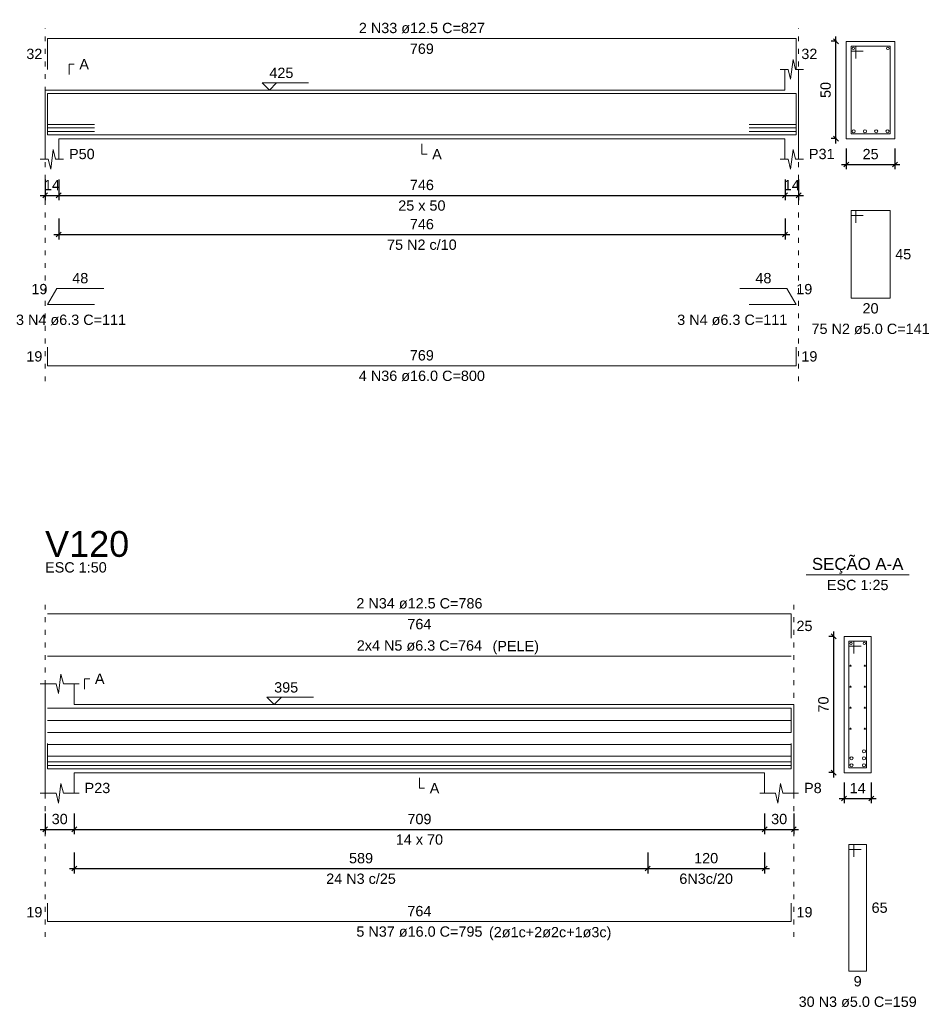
# Model space of a CAD drawing. Header units: millimetres. Extents: x 10906 to 25863, y 1966 to 4861.
# Tile 106 of 163: x 11561 to 11580, y 2944 to 2964. Entities that reach past the tile are written whole.
import ezdxf

# ---------------------------------------------------------------- set-up
doc = ezdxf.new("R2010")
doc.units = ezdxf.units.MM
doc.linetypes.add('DOT2', pattern=[3.175, 0, -3.175])
for name, color, linetype, lineweight in [('Descrição da armadura', 7, 'Continuous', 5), ('DT-Arm complementar', 5, 'Continuous', 5), ('DT-Barras na forma', 40, 'Continuous', 5), ('DT-Barras no corte', 5, 'Continuous', 5), ('DT-Barras rebatidas', 40, 'Continuous', 5), ('DT-Cotas', 4, 'Continuous', 5), ('DT-Forma', 5, 'Continuous', 5), ('DT-Pontilhado', 7, 'DOT2', 5), ('DT-Textos', 7, 'Continuous', 5), ('DT-Título', 7, 'Continuous', 20), ('Textos armaduras', 7, 'Continuous', 5)]:
    doc.layers.add(name, color=color, linetype=linetype, lineweight=lineweight)
doc.styles.add('Arial', font='arial.ttf')
doc.styles.get("Standard").update_dxf_attribs({"font": 'arial.ttf'})
doc.dimstyles.new('UM_25.000000', dxfattribs={"dimtxt": 0.18, "dimasz": 0.1, "dimexe": 0.1, "dimexo": 0.2, "dimgap": 0, "dimtad": 1, "dimtih": 1, "dimtoh": 1, "dimdec": 1, "dimlfac": 25, "dimzin": 0, "dimdsep": 46, "dimtxsty": 'Standard', "dimcen": 0.09, "dimdle": 0.1, "dimclrd": 256, "dimclre": 256, "dimclrt": 7, "dimadec": 1, "dimazin": 2, "dimtfac": 1, "dimtdec": 1, "dimtofl": 0, "dimtmove": 0, "dimatfit": 3, "dimfxl": 1, "dimtolj": 1, "dimarcsym": 0})
doc.dimstyles.new('UM_50.000000', dxfattribs={"dimtxt": 0.18, "dimasz": 0.2, "dimexe": 0.2, "dimexo": 0.5, "dimgap": 0, "dimtad": 1, "dimtih": 1, "dimtoh": 1, "dimlfac": 50, "dimzin": 0, "dimdsep": 46, "dimtxsty": 'Standard', "dimcen": 0.09, "dimdle": 0.2, "dimclrd": 256, "dimclre": 256, "dimclrt": 7, "dimazin": 0, "dimtfac": 1, "dimtofl": 0, "dimtmove": 0, "dimatfit": 3, "dimfxl": 1, "dimtolj": 1, "dimtzin": 0, "dimarcsym": 0})

# ---------------------------------------------------------------- blocks, each defined once
blk = doc.blocks.new('_Oblique')
at = {"color": 0, "linetype": 'ByBlock', "lineweight": -2}
blk.add_line((-0.5, -0.5), (0.5, 0.5), dxfattribs=at)
blk = doc.blocks.new('*D655')
at = {"layer": 'Defpoints', "color": 0, "transparency": 16777216}
for p in [(11561.775, 2960.966), (11562.055, 2960.966), (11562.055, 2960.437)]:
    blk.add_point(p, dxfattribs=at)
at = {"layer": 'DT-Cotas', "lineweight": -2, "transparency": 16777216}
for p, q in [((11561.775, 2960.766), (11561.775, 2960.337)), ((11562.055, 2960.766), (11562.055, 2960.337)), ((11561.675, 2960.437), (11562.155, 2960.437))]:
    blk.add_line(p, q, dxfattribs=at)
at = {"layer": 'DT-Cotas', "lineweight": -2, "transparency": 16777216, "xscale": 0.1, "yscale": 0.1, "zscale": 0.1, "rotation": 180}
blk.add_blockref('_Oblique', (11561.775, 2960.437), dxfattribs=at)
at = {"layer": 'DT-Cotas', "lineweight": -2, "transparency": 16777216, "xscale": 0.1, "yscale": 0.1, "zscale": 0.1}
blk.add_blockref('_Oblique', (11562.055, 2960.437), dxfattribs=at)
at = {"layer": 'DT-Cotas', "color": 7, "transparency": 16777216, "insert": (11561.915, 2960.649), "char_height": 0.2118, "attachment_point": 5, "rotation": 0.0057, "style": 'Arial'}
blk.add_mtext('\\A1;14', dxfattribs=at)
blk = doc.blocks.new('*D656')
at = {"layer": 'Defpoints', "color": 0, "transparency": 16777216}
for p in [(11562.055, 2960.966), (11576.975, 2960.966), (11576.975, 2960.437)]:
    blk.add_point(p, dxfattribs=at)
at = {"layer": 'DT-Cotas', "lineweight": -2, "transparency": 16777216}
for p, q in [((11562.055, 2960.766), (11562.055, 2960.337)), ((11576.975, 2960.766), (11576.975, 2960.337)), ((11561.955, 2960.437), (11577.075, 2960.437))]:
    blk.add_line(p, q, dxfattribs=at)
at = {"layer": 'DT-Cotas', "lineweight": -2, "transparency": 16777216, "xscale": 0.1, "yscale": 0.1, "zscale": 0.1, "rotation": 180}
blk.add_blockref('_Oblique', (11562.055, 2960.437), dxfattribs=at)
at = {"layer": 'DT-Cotas', "lineweight": -2, "transparency": 16777216, "xscale": 0.1, "yscale": 0.1, "zscale": 0.1}
blk.add_blockref('_Oblique', (11576.975, 2960.437), dxfattribs=at)
at = {"layer": 'DT-Cotas', "color": 7, "transparency": 16777216, "insert": (11569.515, 2960.649), "char_height": 0.2118, "attachment_point": 5, "rotation": 0.0057, "style": 'Arial'}
blk.add_mtext('\\A1;746', dxfattribs=at)
blk = doc.blocks.new('*D657')
at = {"layer": 'Defpoints', "color": 0, "transparency": 16777216}
for p in [(11576.975, 2960.966), (11577.255, 2960.966), (11577.255, 2960.437)]:
    blk.add_point(p, dxfattribs=at)
at = {"layer": 'DT-Cotas', "lineweight": -2, "transparency": 16777216}
for p, q in [((11576.975, 2960.766), (11576.975, 2960.337)), ((11577.255, 2960.766), (11577.255, 2960.337)), ((11576.875, 2960.437), (11577.355, 2960.437))]:
    blk.add_line(p, q, dxfattribs=at)
at = {"layer": 'DT-Cotas', "lineweight": -2, "transparency": 16777216, "xscale": 0.1, "yscale": 0.1, "zscale": 0.1, "rotation": 180}
blk.add_blockref('_Oblique', (11576.975, 2960.437), dxfattribs=at)
at = {"layer": 'DT-Cotas', "lineweight": -2, "transparency": 16777216, "xscale": 0.1, "yscale": 0.1, "zscale": 0.1}
blk.add_blockref('_Oblique', (11577.255, 2960.437), dxfattribs=at)
at = {"layer": 'DT-Cotas', "color": 7, "transparency": 16777216, "insert": (11577.115, 2960.649), "char_height": 0.2118, "attachment_point": 5, "rotation": 0.0057, "style": 'Arial'}
blk.add_mtext('\\A1;14', dxfattribs=at)
blk = doc.blocks.new('*D658')
at = {"layer": 'Defpoints', "color": 0, "transparency": 16777216}
for p in [(11562.055, 2960.161), (11576.975, 2960.161), (11576.975, 2959.632)]:
    blk.add_point(p, dxfattribs=at)
at = {"layer": 'DT-Cotas', "lineweight": -2, "transparency": 16777216}
for p, q in [((11562.055, 2959.961), (11562.055, 2959.532)), ((11576.975, 2959.961), (11576.975, 2959.532)), ((11561.955, 2959.632), (11577.075, 2959.632))]:
    blk.add_line(p, q, dxfattribs=at)
at = {"layer": 'DT-Cotas', "lineweight": -2, "transparency": 16777216, "xscale": 0.1, "yscale": 0.1, "zscale": 0.1, "rotation": 180}
blk.add_blockref('_Oblique', (11562.055, 2959.632), dxfattribs=at)
at = {"layer": 'DT-Cotas', "lineweight": -2, "transparency": 16777216, "xscale": 0.1, "yscale": 0.1, "zscale": 0.1}
blk.add_blockref('_Oblique', (11576.975, 2959.632), dxfattribs=at)
at = {"layer": 'DT-Cotas', "color": 7, "transparency": 16777216, "insert": (11569.515, 2959.844), "char_height": 0.2118, "attachment_point": 5, "rotation": 0.0057, "style": 'Arial'}
blk.add_mtext('\\A1;746', dxfattribs=at)
blk = doc.blocks.new('*D668')
at = {"layer": 'Defpoints', "color": 0, "transparency": 16777216}
for p in [(11578.021, 2963.602), (11578.233, 2963.602), (11578.233, 2961.602)]:
    blk.add_point(p, dxfattribs=at)
at = {"layer": 'DT-Cotas', "lineweight": -2, "transparency": 16777216}
for p, q in [((11578.033, 2963.602), (11577.921, 2963.602)), ((11578.021, 2961.502), (11578.021, 2963.702)), ((11578.033, 2961.602), (11577.921, 2961.602))]:
    blk.add_line(p, q, dxfattribs=at)
at = {"layer": 'DT-Cotas', "lineweight": -2, "transparency": 16777216, "xscale": 0.1, "yscale": 0.1, "zscale": 0.1}
for p, rotation in [((11578.021, 2963.602), 90), ((11578.021, 2961.602), 270)]:
    blk.add_blockref('_Oblique', p, dxfattribs=dict(at, rotation=rotation))
at = {"layer": 'DT-Cotas', "color": 7, "transparency": 16777216, "insert": (11577.809, 2962.602), "char_height": 0.2118, "attachment_point": 5, "rotation": 90, "style": 'Arial'}
blk.add_mtext('\\A1;50', dxfattribs=at)
blk = doc.blocks.new('*D669')
at = {"layer": 'Defpoints', "color": 0, "transparency": 16777216}
for p in [(11578.233, 2961.602), (11579.233, 2961.602), (11579.233, 2961.072)]:
    blk.add_point(p, dxfattribs=at)
at = {"layer": 'DT-Cotas', "lineweight": -2, "transparency": 16777216}
for p, q in [((11578.233, 2961.402), (11578.233, 2960.972)), ((11579.233, 2961.402), (11579.233, 2960.972)), ((11578.133, 2961.072), (11579.333, 2961.072))]:
    blk.add_line(p, q, dxfattribs=at)
at = {"layer": 'DT-Cotas', "lineweight": -2, "transparency": 16777216, "xscale": 0.1, "yscale": 0.1, "zscale": 0.1, "rotation": 180}
blk.add_blockref('_Oblique', (11578.233, 2961.072), dxfattribs=at)
at = {"layer": 'DT-Cotas', "lineweight": -2, "transparency": 16777216, "xscale": 0.1, "yscale": 0.1, "zscale": 0.1}
blk.add_blockref('_Oblique', (11579.233, 2961.072), dxfattribs=at)
at = {"layer": 'DT-Cotas', "color": 7, "transparency": 16777216, "insert": (11578.733, 2961.284), "char_height": 0.2118, "attachment_point": 5, "rotation": 0.0057, "style": 'Arial'}
blk.add_mtext('\\A1;25', dxfattribs=at)
blk = doc.blocks.new('*D629')
at = {"layer": 'Defpoints', "color": 0, "transparency": 16777216}
for p in [(11561.775, 2947.94), (11562.375, 2947.94), (11562.375, 2947.411)]:
    blk.add_point(p, dxfattribs=at)
at = {"layer": 'DT-Cotas', "lineweight": -2, "transparency": 16777216}
for p, q in [((11561.775, 2947.74), (11561.775, 2947.311)), ((11562.375, 2947.74), (11562.375, 2947.311)), ((11561.675, 2947.411), (11562.475, 2947.411))]:
    blk.add_line(p, q, dxfattribs=at)
at = {"layer": 'DT-Cotas', "lineweight": -2, "transparency": 16777216, "xscale": 0.1, "yscale": 0.1, "zscale": 0.1, "rotation": 180}
blk.add_blockref('_Oblique', (11561.775, 2947.411), dxfattribs=at)
at = {"layer": 'DT-Cotas', "lineweight": -2, "transparency": 16777216, "xscale": 0.1, "yscale": 0.1, "zscale": 0.1}
blk.add_blockref('_Oblique', (11562.375, 2947.411), dxfattribs=at)
at = {"layer": 'DT-Cotas', "color": 7, "transparency": 16777216, "insert": (11562.075, 2947.622), "char_height": 0.2118, "attachment_point": 5, "rotation": 0.0057, "style": 'Arial'}
blk.add_mtext('\\A1;30', dxfattribs=at)
blk = doc.blocks.new('*D630')
at = {"layer": 'Defpoints', "color": 0, "transparency": 16777216}
for p in [(11562.375, 2947.94), (11576.555, 2947.94), (11576.555, 2947.411)]:
    blk.add_point(p, dxfattribs=at)
at = {"layer": 'DT-Cotas', "lineweight": -2, "transparency": 16777216}
for p, q in [((11562.375, 2947.74), (11562.375, 2947.311)), ((11576.555, 2947.74), (11576.555, 2947.311)), ((11562.275, 2947.411), (11576.655, 2947.411))]:
    blk.add_line(p, q, dxfattribs=at)
at = {"layer": 'DT-Cotas', "lineweight": -2, "transparency": 16777216, "xscale": 0.1, "yscale": 0.1, "zscale": 0.1, "rotation": 180}
blk.add_blockref('_Oblique', (11562.375, 2947.411), dxfattribs=at)
at = {"layer": 'DT-Cotas', "lineweight": -2, "transparency": 16777216, "xscale": 0.1, "yscale": 0.1, "zscale": 0.1}
blk.add_blockref('_Oblique', (11576.555, 2947.411), dxfattribs=at)
at = {"layer": 'DT-Cotas', "color": 7, "transparency": 16777216, "insert": (11569.465, 2947.622), "char_height": 0.2118, "attachment_point": 5, "rotation": 0.0057, "style": 'Arial'}
blk.add_mtext('\\A1;709', dxfattribs=at)
blk = doc.blocks.new('*D631')
at = {"layer": 'Defpoints', "color": 0, "transparency": 16777216}
for p in [(11576.555, 2947.94), (11577.155, 2947.94), (11577.155, 2947.411)]:
    blk.add_point(p, dxfattribs=at)
at = {"layer": 'DT-Cotas', "lineweight": -2, "transparency": 16777216}
for p, q in [((11576.555, 2947.74), (11576.555, 2947.311)), ((11577.155, 2947.74), (11577.155, 2947.311)), ((11576.455, 2947.411), (11577.255, 2947.411))]:
    blk.add_line(p, q, dxfattribs=at)
at = {"layer": 'DT-Cotas', "lineweight": -2, "transparency": 16777216, "xscale": 0.1, "yscale": 0.1, "zscale": 0.1, "rotation": 180}
blk.add_blockref('_Oblique', (11576.555, 2947.411), dxfattribs=at)
at = {"layer": 'DT-Cotas', "lineweight": -2, "transparency": 16777216, "xscale": 0.1, "yscale": 0.1, "zscale": 0.1}
blk.add_blockref('_Oblique', (11577.155, 2947.411), dxfattribs=at)
at = {"layer": 'DT-Cotas', "color": 7, "transparency": 16777216, "insert": (11576.855, 2947.622), "char_height": 0.2118, "attachment_point": 5, "rotation": 0.0057, "style": 'Arial'}
blk.add_mtext('\\A1;30', dxfattribs=at)
blk = doc.blocks.new('*D632')
at = {"layer": 'Defpoints', "color": 0, "transparency": 16777216}
for p in [(11574.155, 2947.135), (11576.555, 2947.135), (11576.555, 2946.606)]:
    blk.add_point(p, dxfattribs=at)
at = {"layer": 'DT-Cotas', "lineweight": -2, "transparency": 16777216}
for p, q in [((11574.155, 2946.935), (11574.155, 2946.506)), ((11576.555, 2946.935), (11576.555, 2946.506)), ((11574.055, 2946.606), (11576.655, 2946.606))]:
    blk.add_line(p, q, dxfattribs=at)
at = {"layer": 'DT-Cotas', "lineweight": -2, "transparency": 16777216, "xscale": 0.1, "yscale": 0.1, "zscale": 0.1, "rotation": 180}
blk.add_blockref('_Oblique', (11574.155, 2946.606), dxfattribs=at)
at = {"layer": 'DT-Cotas', "lineweight": -2, "transparency": 16777216, "xscale": 0.1, "yscale": 0.1, "zscale": 0.1}
blk.add_blockref('_Oblique', (11576.555, 2946.606), dxfattribs=at)
at = {"layer": 'DT-Cotas', "color": 7, "transparency": 16777216, "insert": (11575.355, 2946.818), "char_height": 0.2118, "attachment_point": 5, "rotation": 0.0057, "style": 'Arial'}
blk.add_mtext('\\A1;120', dxfattribs=at)
blk = doc.blocks.new('*D633')
at = {"layer": 'Defpoints', "color": 0, "transparency": 16777216}
for p in [(11562.375, 2947.135), (11574.155, 2947.135), (11574.155, 2946.606)]:
    blk.add_point(p, dxfattribs=at)
at = {"layer": 'DT-Cotas', "lineweight": -2, "transparency": 16777216}
for p, q in [((11562.375, 2946.935), (11562.375, 2946.506)), ((11574.155, 2946.935), (11574.155, 2946.506)), ((11562.275, 2946.606), (11574.255, 2946.606))]:
    blk.add_line(p, q, dxfattribs=at)
at = {"layer": 'DT-Cotas', "lineweight": -2, "transparency": 16777216, "xscale": 0.1, "yscale": 0.1, "zscale": 0.1, "rotation": 180}
blk.add_blockref('_Oblique', (11562.375, 2946.606), dxfattribs=at)
at = {"layer": 'DT-Cotas', "lineweight": -2, "transparency": 16777216, "xscale": 0.1, "yscale": 0.1, "zscale": 0.1}
blk.add_blockref('_Oblique', (11574.155, 2946.606), dxfattribs=at)
at = {"layer": 'DT-Cotas', "color": 7, "transparency": 16777216, "insert": (11568.265, 2946.818), "char_height": 0.2118, "attachment_point": 5, "rotation": 0.0057, "style": 'Arial'}
blk.add_mtext('\\A1;589', dxfattribs=at)
blk = doc.blocks.new('*D634')
at = {"layer": 'Defpoints', "color": 0, "transparency": 16777216}
for p in [(11577.976, 2951.376), (11578.188, 2951.376), (11578.188, 2948.576)]:
    blk.add_point(p, dxfattribs=at)
at = {"layer": 'DT-Cotas', "lineweight": -2, "transparency": 16777216}
for p, q in [((11577.988, 2951.376), (11577.876, 2951.376)), ((11577.976, 2948.476), (11577.976, 2951.476)), ((11577.988, 2948.576), (11577.876, 2948.576))]:
    blk.add_line(p, q, dxfattribs=at)
at = {"layer": 'DT-Cotas', "lineweight": -2, "transparency": 16777216, "xscale": 0.1, "yscale": 0.1, "zscale": 0.1}
for p, rotation in [((11577.976, 2951.376), 90), ((11577.976, 2948.576), 270)]:
    blk.add_blockref('_Oblique', p, dxfattribs=dict(at, rotation=rotation))
at = {"layer": 'DT-Cotas', "color": 7, "transparency": 16777216, "insert": (11577.764, 2949.976), "char_height": 0.2118, "attachment_point": 5, "rotation": 90, "style": 'Arial'}
blk.add_mtext('\\A1;70', dxfattribs=at)
blk = doc.blocks.new('*D635')
at = {"layer": 'Defpoints', "color": 0, "transparency": 16777216}
for p in [(11578.188, 2948.576), (11578.748, 2948.576), (11578.748, 2948.046)]:
    blk.add_point(p, dxfattribs=at)
at = {"layer": 'DT-Cotas', "lineweight": -2, "transparency": 16777216}
for p, q in [((11578.188, 2948.376), (11578.188, 2947.946)), ((11578.748, 2948.376), (11578.748, 2947.946)), ((11578.088, 2948.046), (11578.848, 2948.046))]:
    blk.add_line(p, q, dxfattribs=at)
at = {"layer": 'DT-Cotas', "lineweight": -2, "transparency": 16777216, "xscale": 0.1, "yscale": 0.1, "zscale": 0.1, "rotation": 180}
blk.add_blockref('_Oblique', (11578.188, 2948.046), dxfattribs=at)
at = {"layer": 'DT-Cotas', "lineweight": -2, "transparency": 16777216, "xscale": 0.1, "yscale": 0.1, "zscale": 0.1}
blk.add_blockref('_Oblique', (11578.748, 2948.046), dxfattribs=at)
at = {"layer": 'DT-Cotas', "color": 7, "transparency": 16777216, "insert": (11578.468, 2948.258), "char_height": 0.2118, "attachment_point": 5, "rotation": 0.0057, "style": 'Arial'}
blk.add_mtext('\\A1;14', dxfattribs=at)

msp = doc.modelspace()

# ---------------------------------------------------------------- linework, layer by layer
at = {"layer": 'DT-Arm complementar'}
for p, q in [((11561.82457, 2949.64596), (11577.10457, 2949.64596)), ((11561.82457, 2949.40136), (11577.10457, 2949.40136)), ((11561.82457, 2949.15676), (11577.10457, 2949.15676)), ((11561.82457, 2948.91216), (11577.10457, 2948.91216))]:
    msp.add_line(p, q, dxfattribs=at)
at = {"layer": 'DT-Barras na forma'}
for p, q in [((11578.43265, 2963.50163), (11578.33265, 2963.50163)), ((11578.33265, 2963.50163), (11578.33265, 2961.70163)), ((11579.13265, 2963.50163), (11578.33265, 2963.50163)), ((11578.33265, 2963.50163), (11578.33265, 2963.40163)), ((11578.33265, 2963.40163), (11578.58265, 2963.40163)), ((11578.43265, 2963.25163), (11578.43265, 2963.50163)), ((11579.13265, 2961.70163), (11579.13265, 2963.50163)), ((11561.82457, 2961.89543), (11562.78977, 2961.89543)), ((11577.20457, 2961.89543), (11576.23936, 2961.89543)), ((11561.82457, 2961.82283), (11562.78977, 2961.82283)), ((11561.82457, 2961.75023), (11562.78977, 2961.75023)), ((11577.20457, 2961.82283), (11576.23936, 2961.82283)), ((11577.20457, 2961.75023), (11576.23936, 2961.75023)), ((11578.33265, 2961.70163), (11579.13265, 2961.70163)), ((11578.38768, 2951.27556), (11578.28768, 2951.27556)), ((11578.28768, 2951.27556), (11578.28768, 2948.67556)), ((11578.64768, 2951.27556), (11578.28768, 2951.27556)), ((11578.28768, 2951.27556), (11578.28768, 2951.17556)), ((11578.28768, 2951.17556), (11578.53768, 2951.17556)), ((11578.38768, 2951.02556), (11578.38768, 2951.27556)), ((11578.64768, 2948.67556), (11578.64768, 2951.27556)), ((11578.28768, 2948.67556), (11578.64768, 2948.67556))]:
    msp.add_line(p, q, dxfattribs=at)
for points in [[(11561.82457, 2961.89206), (11561.82457, 2962.52913), (11577.20457, 2962.52913), (11577.20457, 2961.89206)], [(11561.82457, 2962.05763), (11561.82457, 2961.67763), (11577.20457, 2961.67763), (11577.20457, 2962.05763)], [(11561.82457, 2949.90306), (11577.10457, 2949.90306), (11577.10457, 2949.40359)], [(11561.82457, 2949.17556), (11561.82457, 2948.79556), (11577.10457, 2948.79556), (11577.10457, 2949.17556)], [(11561.82457, 2949.10356), (11561.82457, 2948.72356), (11577.10457, 2948.72356), (11577.10457, 2949.10356)], [(11561.82457, 2949.03156), (11561.82457, 2948.65156), (11577.10457, 2948.65156), (11577.10457, 2949.03156)]]:
    msp.add_lwpolyline(points, dxfattribs=at)
at = {"layer": 'DT-Barras no corte'}
for centre, radius in [((11578.37765, 2963.45663), 0.025), ((11579.08765, 2963.45663), 0.025), ((11578.38465, 2961.75363), 0.032), ((11578.61665, 2961.75363), 0.032), ((11578.84865, 2961.75363), 0.032), ((11579.08065, 2961.75363), 0.032), ((11578.33268, 2951.23056), 0.025), ((11578.60268, 2951.23056), 0.025), ((11578.32028, 2950.77396), 0.0126), ((11578.61508, 2950.77396), 0.0126), ((11578.32028, 2950.34236), 0.0126), ((11578.61508, 2950.34236), 0.0126), ((11578.32028, 2949.91076), 0.0126), ((11578.61508, 2949.91076), 0.0126), ((11578.32028, 2949.47916), 0.0126), ((11578.61508, 2949.47916), 0.0126), ((11578.59568, 2949.01556), 0.032), ((11578.33968, 2948.87156), 0.032), ((11578.33968, 2948.72756), 0.032), ((11578.59568, 2948.87156), 0.032), ((11578.59568, 2948.72756), 0.032)]:
    msp.add_circle(centre, radius, dxfattribs=at)
at = {"layer": 'DT-Barras rebatidas'}
for p, q in [((11561.82457, 2963.02166), (11561.82457, 2963.65873)), ((11561.82457, 2963.65873), (11577.20457, 2963.65873)), ((11577.20457, 2963.65873), (11577.20457, 2963.02166)), ((11578.43265, 2960.12493), (11578.33265, 2960.12493)), ((11578.33265, 2960.12493), (11578.33265, 2958.32493)), ((11579.13265, 2960.12493), (11578.33265, 2960.12493)), ((11578.33265, 2960.12493), (11578.33265, 2960.02493)), ((11578.43265, 2959.87493), (11578.43265, 2960.12493)), ((11579.13265, 2958.32493), (11579.13265, 2960.12493)), ((11578.33265, 2960.02493), (11578.58265, 2960.02493)), ((11561.82457, 2958.19289), (11562.01457, 2958.52198)), ((11562.01457, 2958.52198), (11562.97977, 2958.52198)), ((11577.01457, 2958.52198), (11576.04936, 2958.52198)), ((11577.20457, 2958.19289), (11577.01457, 2958.52198)), ((11578.33265, 2958.32493), (11579.13265, 2958.32493)), ((11562.78977, 2958.19289), (11561.82457, 2958.19289)), ((11576.23936, 2958.19289), (11577.20457, 2958.19289)), ((11561.82457, 2957.31579), (11561.82457, 2956.93579)), ((11577.20457, 2956.93579), (11577.20457, 2957.31579)), ((11561.82457, 2956.93579), (11577.20457, 2956.93579)), ((11561.82457, 2951.8375), (11577.10457, 2951.8375)), ((11577.10457, 2951.8375), (11577.10457, 2951.33803)), ((11561.82457, 2950.97102), (11577.10457, 2950.97102)), ((11578.38768, 2947.09886), (11578.28768, 2947.09886)), ((11578.28768, 2947.09886), (11578.28768, 2944.49886)), ((11578.64768, 2947.09886), (11578.28768, 2947.09886)), ((11578.28768, 2947.09886), (11578.28768, 2946.99886)), ((11578.28768, 2946.99886), (11578.53768, 2946.99886)), ((11578.38768, 2946.84886), (11578.38768, 2947.09886)), ((11578.64768, 2944.49886), (11578.64768, 2947.09886)), ((11561.82457, 2945.89692), (11561.82457, 2945.51692)), ((11577.10457, 2945.51692), (11577.10457, 2945.89692)), ((11561.82457, 2945.51692), (11577.10457, 2945.51692)), ((11578.28768, 2944.49886), (11578.64768, 2944.49886))]:
    msp.add_line(p, q, dxfattribs=at)
at = {"layer": 'DT-Forma'}
for p, q in [((11579.23265, 2963.60163), (11578.23265, 2963.60163)), ((11578.23265, 2963.60163), (11578.23265, 2963.60163)), ((11578.23265, 2963.60163), (11578.23265, 2961.60163)), ((11579.23265, 2961.60163), (11579.23265, 2963.60163)), ((11579.23265, 2963.60163), (11579.23265, 2963.60163)), ((11577.08957, 2962.82523), (11577.13957, 2963.22523)), ((11577.13957, 2963.22523), (11577.18957, 2963.02523)), ((11576.87457, 2963.02523), (11577.03957, 2963.02523)), ((11576.97457, 2962.60163), (11576.97457, 2963.02523)), ((11577.03957, 2963.02523), (11577.08957, 2962.82523)), ((11577.18957, 2963.02523), (11577.35457, 2963.02523)), ((11577.25457, 2963.02523), (11577.25457, 2962.60163)), ((11561.77457, 2962.60163), (11562.05457, 2962.60163)), ((11562.05457, 2962.60163), (11576.97457, 2962.60163)), ((11561.77457, 2961.60163), (11561.77457, 2961.17803)), ((11562.05457, 2961.17803), (11562.05457, 2961.60163)), ((11562.05457, 2961.60163), (11576.97457, 2961.60163)), ((11576.97457, 2961.60163), (11576.97457, 2961.17803)), ((11577.25457, 2961.17803), (11577.25457, 2961.60163)), ((11578.23265, 2961.60163), (11579.23265, 2961.60163)), ((11578.23265, 2961.60163), (11578.23265, 2961.60163)), ((11579.23265, 2961.60163), (11579.23265, 2961.60163)), ((11561.88957, 2960.97803), (11561.93957, 2961.37803)), ((11561.93957, 2961.37803), (11561.98957, 2961.17803)), ((11577.08957, 2960.97803), (11577.13957, 2961.37803)), ((11577.13957, 2961.37803), (11577.18957, 2961.17803)), ((11561.67457, 2961.17803), (11561.83957, 2961.17803)), ((11561.83957, 2961.17803), (11561.88957, 2960.97803)), ((11561.98957, 2961.17803), (11562.15457, 2961.17803)), ((11576.87457, 2961.17803), (11577.03957, 2961.17803)), ((11577.03957, 2961.17803), (11577.08957, 2960.97803)), ((11577.18957, 2961.17803), (11577.35457, 2961.17803)), ((11578.74768, 2951.37556), (11578.18768, 2951.37556)), ((11578.18768, 2951.37556), (11578.18768, 2951.37556)), ((11578.18768, 2951.37556), (11578.18768, 2948.57556)), ((11578.74768, 2948.57556), (11578.74768, 2951.37556)), ((11578.74768, 2951.37556), (11578.74768, 2951.37556)), ((11562.04957, 2950.19916), (11562.09957, 2950.59916)), ((11562.09957, 2950.59916), (11562.14957, 2950.39916)), ((11561.67457, 2950.39916), (11561.99957, 2950.39916)), ((11561.77457, 2949.97556), (11561.77457, 2950.39916)), ((11561.99957, 2950.39916), (11562.04957, 2950.19916)), ((11562.14957, 2950.39916), (11562.47457, 2950.39916)), ((11562.37457, 2950.39916), (11562.37457, 2949.97556)), ((11562.37457, 2949.97556), (11576.55457, 2949.97556)), ((11576.55457, 2949.97556), (11577.15457, 2949.97556)), ((11561.77457, 2948.57556), (11561.77457, 2948.15196)), ((11562.37457, 2948.15196), (11562.37457, 2948.57556)), ((11562.37457, 2948.57556), (11576.55457, 2948.57556)), ((11576.55457, 2948.57556), (11576.55457, 2948.15196)), ((11577.15457, 2948.15196), (11577.15457, 2948.57556)), ((11578.18768, 2948.57556), (11578.74768, 2948.57556)), ((11578.18768, 2948.57556), (11578.18768, 2948.57556)), ((11578.74768, 2948.57556), (11578.74768, 2948.57556)), ((11562.04957, 2947.95196), (11562.09957, 2948.35196)), ((11562.09957, 2948.35196), (11562.14957, 2948.15196)), ((11576.82957, 2947.95196), (11576.87957, 2948.35196)), ((11576.87957, 2948.35196), (11576.92957, 2948.15196)), ((11561.67457, 2948.15196), (11561.99957, 2948.15196)), ((11561.99957, 2948.15196), (11562.04957, 2947.95196)), ((11562.14957, 2948.15196), (11562.47457, 2948.15196)), ((11576.45457, 2948.15196), (11576.77957, 2948.15196)), ((11576.77957, 2948.15196), (11576.82957, 2947.95196)), ((11576.92957, 2948.15196), (11577.25457, 2948.15196))]:
    msp.add_line(p, q, dxfattribs=at)
at = {"layer": 'DT-Forma', "linetype": 'Continuous'}
for p, q in [((11561.77457, 2961.60163), (11561.77457, 2962.60163)), ((11577.25457, 2962.60163), (11577.25457, 2961.60163)), ((11561.77457, 2948.57556), (11561.77457, 2949.97556)), ((11577.15457, 2949.97556), (11577.15457, 2948.57556))]:
    msp.add_line(p, q, dxfattribs=at)
at = {"layer": 'DT-Pontilhado', "ltscale": 0.05}
for p, q in [((11561.77457, 2956.61809), (11561.77457, 2963.87053)), ((11577.25457, 2956.61809), (11577.25457, 2963.87053)), ((11561.77457, 2945.19922), (11561.77457, 2952.0493)), ((11577.15457, 2945.19922), (11577.15457, 2952.0493))]:
    msp.add_line(p, q, dxfattribs=at)
at = {"layer": 'DT-Textos'}
msp.add_line((11577.40868, 2952.64046), (11579.52668, 2952.64046), dxfattribs=at)
for points in [[(11562.26637, 2962.91933), (11562.26637, 2963.13113), (11562.37227, 2963.13113)], [(11566.53057, 2962.74989), (11566.38231, 2962.60163), (11566.23405, 2962.74989), (11567.18715, 2962.74989)], [(11569.51457, 2961.49573), (11569.51457, 2961.28393), (11569.62047, 2961.28393)], [(11562.58637, 2950.29326), (11562.58637, 2950.50506), (11562.69227, 2950.50506)], [(11566.62857, 2950.12382), (11566.48031, 2949.97556), (11566.33205, 2950.12382), (11567.28515, 2950.12382)], [(11569.46457, 2948.46966), (11569.46457, 2948.25786), (11569.57047, 2948.25786)]]:
    msp.add_lwpolyline(points, dxfattribs=at)

# ---------------------------------------------------------------- texts
at = {"layer": 'Descrição da armadura', "linetype": 'Continuous', "char_height": 0.2118, "attachment_point": 8, "line_spacing_factor": 0.798, "style": 'Arial'}
for s, insert, width in [('2 N33 ø12.5 C=827', (11569.51457, 2963.76463), 5.1946527), ('75 N2 c/10', (11569.51457, 2959.31419), 2.8693417), ('3 N4 ø6.3 C=111', (11562.30717, 2957.76929), 4.5347476), ('3 N4 ø6.3 C=111', (11575.89053, 2957.76929), 4.5347476), ('4 N36 ø16.0 C=800', (11569.51457, 2956.61809), 5.1946527), ('2 N34 ø12.5 C=786', (11569.46457, 2951.9434), 5.1946527), ('2x4 N5 ø6.3 C=764', (11569.46457, 2951.07692), 5.1613388), ('24 N3 c/25', (11568.26457, 2946.28812), 2.8693417), ('6N3c/20', (11575.35457, 2946.28812), 2.2097262), ('5 N37 ø16.0 C=795', (11569.46457, 2945.19922), 5.1946527)]:
    msp.add_mtext(s, dxfattribs=dict(at, insert=insert, width=width))
at = {"layer": 'Descrição da armadura', "color": 7, "linetype": 'Continuous', "char_height": 0.2118, "width": 4.8647001, "attachment_point": 8, "line_spacing_factor": 0.798, "style": 'Arial'}
for s, insert in [('75 N2 ø5.0 C=141', (11578.73265, 2957.58363)), ('30 N3 ø5.0 C=159', (11578.46768, 2943.75756))]:
    msp.add_mtext(s, dxfattribs=dict(at, insert=insert))
at = {"layer": 'DT-Textos', "line_spacing_factor": 0.798, "style": 'Arial'}
for s, insert, char_height, width, attachment_point in [('A', (11562.47817, 2963.02523), 0.2118, 0.369879, 7), ('425', (11566.38231, 2962.8452), 0.2118, 0.9252389, 7), ('P50', (11562.26637, 2961.17803), 0.2118, 0.9867049, 7), ('A', (11569.72637, 2961.17803), 0.2118, 0.369879, 7), ('P31', (11577.46637, 2961.17803), 0.2118, 0.9867049, 7), ('25 x 50', (11569.51457, 2960.11903), 0.2118, 1.8190679, 8), ('SEÇÃO A-A', (11578.46722, 2952.66465), 0.2471, 3.0199561, 8), ('ESC 1:50', (11561.77457, 2952.6847), 0.2118, 2.3736156, 7), ('ESC 1:25', (11578.46768, 2952.32276), 0.2118, 2.3736156, 8), ('A', (11562.79817, 2950.39916), 0.2118, 0.369879, 7), ('395', (11566.48031, 2950.21913), 0.2118, 0.9252389, 7), ('P23', (11562.58637, 2948.15196), 0.2118, 0.9867049, 7), ('A', (11569.67637, 2948.15196), 0.2118, 0.369879, 7), ('P8', (11577.36637, 2948.15196), 0.2118, 0.6782919, 7), ('14 x 70', (11569.46457, 2947.09296), 0.2118, 1.8190679, 8), ('(2ø1c+2ø2c+1ø3c)', (11570.89272, 2945.12965), 0.2118, 4.7155505, 7)]:
    msp.add_mtext(s, dxfattribs=dict(at, insert=insert, char_height=char_height, width=width, attachment_point=attachment_point))
at = {"layer": 'DT-Textos', "linetype": 'Continuous', "insert": (11570.96672, 2951.00665), "char_height": 0.2118, "width": 1.7873872, "attachment_point": 7, "line_spacing_factor": 0.798, "style": 'Arial'}
msp.add_mtext('(PELE)', dxfattribs=at)
at = {"layer": 'DT-Título', "insert": (11561.77457, 2953.0024), "char_height": 0.5295, "width": 3.8853537, "attachment_point": 7, "line_spacing_factor": 0.798, "style": 'Arial'}
msp.add_mtext('V120', dxfattribs=at)
at = {"layer": 'Textos armaduras', "linetype": 'Continuous', "char_height": 0.2118, "attachment_point": 7, "line_spacing_factor": 0.798, "style": 'Arial'}
for s, insert, width in [('32', (11561.38872, 2963.23429), 0.6599051), ('769', (11569.2671, 2963.34103), 0.9898577), ('32', (11577.31047, 2963.23429), 0.6599051), ('48', (11562.33219, 2958.62788), 0.6599051), ('48', (11576.36699, 2958.62788), 0.6599051), ('19', (11561.49329, 2958.4024), 0.6599051), ('19', (11577.20589, 2958.4024), 0.6599051), ('19', (11561.38872, 2957.01989), 0.6599051), ('769', (11569.2671, 2957.04169), 0.9898577), ('19', (11577.31047, 2957.01989), 0.6599051), ('764', (11569.2171, 2951.5198), 0.9898577), ('25', (11577.21047, 2951.48187), 0.6599051), ('19', (11561.38872, 2945.60102), 0.6599051), ('764', (11569.2171, 2945.62282), 0.9898577), ('19', (11577.21047, 2945.60102), 0.6599051)]:
    msp.add_mtext(s, dxfattribs=dict(at, insert=insert, width=width))
at = {"layer": 'Textos armaduras', "color": 7, "linetype": 'Continuous', "char_height": 0.2118, "attachment_point": 7, "line_spacing_factor": 0.798, "style": 'Arial'}
for s, insert, width in [('45', (11579.23855, 2959.11903), 0.6599051), ('20', (11578.56768, 2958.00723), 0.6599051), ('65', (11578.75358, 2945.69296), 0.6599051), ('9', (11578.38519, 2944.18116), 0.3299526)]:
    msp.add_mtext(s, dxfattribs=dict(at, insert=insert, width=width))

# ---------------------------------------------------------------- dimensions: what is measured, and where the dimension line sits
at = {"layer": 'DT-Cotas'}
for base, p1, p2, picture, middle in [((11578.02085, 2963.60163), (11578.23265, 2961.60163), (11578.23265, 2963.60163), '*D668', (11577.80905, 2962.60163)), ((11577.97588, 2951.37556), (11578.18768, 2948.57556), (11578.18768, 2951.37556), '*D634', (11577.76408, 2949.97556))]:
    dim = msp.add_linear_dim(base=base, p1=p1, p2=p2, angle=90, dimstyle='UM_25.000000', override={"dimtxt": 0.2118, "dimasz": 0.1, "dimexe": 0.1, "dimexo": 0.2, "dimtad": 1, "dimtih": 0, "dimtoh": 0, "dimdec": 1, "dimlfac": 25, "dimzin": 8, "dimtxsty": 'Arial', "dimblk": 'Oblique', "dimblk1": 'Oblique', "dimblk2": 'Oblique', "dimsah": 1, "dimdle": 0.1, "dimse1": 0, "dimse2": 0, "dimclrt": 7, "dimadec": 1, "dimazin": 3, "dimtmove": 2, "dimldrblk": 'Oblique'}, dxfattribs=at)
    dim.commit()
    dim.dimension.update_dxf_attribs({"geometry": picture, "text_midpoint": middle, "dimtype": 160, "text_rotation": 90})
for base, p1, p2, dimstyle, override, picture, middle in [((11579.23265, 2961.07213), (11578.23265, 2961.60163), (11579.23265, 2961.60163), 'UM_25.000000', {"dimtxt": 0.2118, "dimasz": 0.1, "dimexe": 0.1, "dimexo": 0.2, "dimtad": 1, "dimtih": 0, "dimtoh": 0, "dimdec": 1, "dimlfac": 25, "dimzin": 8, "dimtxsty": 'Arial', "dimblk": 'Oblique', "dimblk1": 'Oblique', "dimblk2": 'Oblique', "dimsah": 1, "dimdle": 0.1, "dimse1": 0, "dimse2": 0, "dimclrt": 7, "dimadec": 1, "dimazin": 3, "dimtmove": 2, "dimldrblk": 'Oblique'}, '*D669', (11578.73265, 2961.28393)), ((11562.05457, 2960.43673), (11561.77457, 2960.96623), (11562.05457, 2960.96623), 'UM_50.000000', {"dimtxt": 0.2118, "dimasz": 0.1, "dimexe": 0.1, "dimexo": 0.2, "dimtad": 1, "dimtih": 0, "dimtoh": 0, "dimdec": 1, "dimlfac": 50, "dimzin": 8, "dimtxsty": 'Arial', "dimblk": 'Oblique', "dimblk1": 'Oblique', "dimblk2": 'Oblique', "dimsah": 1, "dimdle": 0.1, "dimse1": 0, "dimse2": 0, "dimclrt": 7, "dimadec": 1, "dimazin": 3, "dimtmove": 2, "dimldrblk": 'Oblique'}, '*D655', (11561.91457, 2960.64853)), ((11576.97457, 2960.43673), (11562.05457, 2960.96623), (11576.97457, 2960.96623), 'UM_50.000000', {"dimtxt": 0.2118, "dimasz": 0.1, "dimexe": 0.1, "dimexo": 0.2, "dimtad": 1, "dimtih": 0, "dimtoh": 0, "dimdec": 1, "dimlfac": 50, "dimzin": 8, "dimtxsty": 'Arial', "dimblk": 'Oblique', "dimblk1": 'Oblique', "dimblk2": 'Oblique', "dimsah": 1, "dimdle": 0.1, "dimse1": 0, "dimse2": 0, "dimclrt": 7, "dimadec": 1, "dimazin": 3, "dimtmove": 2, "dimldrblk": 'Oblique'}, '*D656', (11569.51457, 2960.64853)), ((11577.25457, 2960.43673), (11576.97457, 2960.96623), (11577.25457, 2960.96623), 'UM_50.000000', {"dimtxt": 0.2118, "dimasz": 0.1, "dimexe": 0.1, "dimexo": 0.2, "dimtad": 1, "dimtih": 0, "dimtoh": 0, "dimdec": 1, "dimlfac": 50, "dimzin": 8, "dimtxsty": 'Arial', "dimblk": 'Oblique', "dimblk1": 'Oblique', "dimblk2": 'Oblique', "dimsah": 1, "dimdle": 0.1, "dimse1": 0, "dimse2": 0, "dimclrt": 7, "dimadec": 1, "dimazin": 3, "dimtmove": 2, "dimldrblk": 'Oblique'}, '*D657', (11577.11457, 2960.64853)), ((11576.97457, 2959.63189), (11562.05457, 2960.16139), (11576.97457, 2960.16139), 'UM_50.000000', {"dimtxt": 0.2118, "dimasz": 0.1, "dimexe": 0.1, "dimexo": 0.2, "dimtad": 1, "dimtih": 0, "dimtoh": 0, "dimdec": 1, "dimlfac": 50, "dimzin": 8, "dimtxsty": 'Arial', "dimblk": 'Oblique', "dimblk1": 'Oblique', "dimblk2": 'Oblique', "dimsah": 1, "dimdle": 0.1, "dimse1": 0, "dimse2": 0, "dimclrt": 7, "dimadec": 1, "dimazin": 3, "dimtmove": 2, "dimldrblk": 'Oblique'}, '*D658', (11569.51457, 2959.84369)), ((11578.74768, 2948.04606), (11578.18768, 2948.57556), (11578.74768, 2948.57556), 'UM_25.000000', {"dimtxt": 0.2118, "dimasz": 0.1, "dimexe": 0.1, "dimexo": 0.2, "dimtad": 1, "dimtih": 0, "dimtoh": 0, "dimdec": 1, "dimlfac": 25, "dimzin": 8, "dimtxsty": 'Arial', "dimblk": 'Oblique', "dimblk1": 'Oblique', "dimblk2": 'Oblique', "dimsah": 1, "dimdle": 0.1, "dimse1": 0, "dimse2": 0, "dimclrt": 7, "dimadec": 1, "dimazin": 3, "dimtmove": 2, "dimldrblk": 'Oblique'}, '*D635', (11578.46768, 2948.25786)), ((11562.37457, 2947.41066), (11561.77457, 2947.94016), (11562.37457, 2947.94016), 'UM_50.000000', {"dimtxt": 0.2118, "dimasz": 0.1, "dimexe": 0.1, "dimexo": 0.2, "dimtad": 1, "dimtih": 0, "dimtoh": 0, "dimdec": 1, "dimlfac": 50, "dimzin": 8, "dimtxsty": 'Arial', "dimblk": 'Oblique', "dimblk1": 'Oblique', "dimblk2": 'Oblique', "dimsah": 1, "dimdle": 0.1, "dimse1": 0, "dimse2": 0, "dimclrt": 7, "dimadec": 1, "dimazin": 3, "dimtmove": 2, "dimldrblk": 'Oblique'}, '*D629', (11562.07457, 2947.62246)), ((11576.55457, 2947.41066), (11562.37457, 2947.94016), (11576.55457, 2947.94016), 'UM_50.000000', {"dimtxt": 0.2118, "dimasz": 0.1, "dimexe": 0.1, "dimexo": 0.2, "dimtad": 1, "dimtih": 0, "dimtoh": 0, "dimdec": 1, "dimlfac": 50, "dimzin": 8, "dimtxsty": 'Arial', "dimblk": 'Oblique', "dimblk1": 'Oblique', "dimblk2": 'Oblique', "dimsah": 1, "dimdle": 0.1, "dimse1": 0, "dimse2": 0, "dimclrt": 7, "dimadec": 1, "dimazin": 3, "dimtmove": 2, "dimldrblk": 'Oblique'}, '*D630', (11569.46457, 2947.62246)), ((11577.15457, 2947.41066), (11576.55457, 2947.94016), (11577.15457, 2947.94016), 'UM_50.000000', {"dimtxt": 0.2118, "dimasz": 0.1, "dimexe": 0.1, "dimexo": 0.2, "dimtad": 1, "dimtih": 0, "dimtoh": 0, "dimdec": 1, "dimlfac": 50, "dimzin": 8, "dimtxsty": 'Arial', "dimblk": 'Oblique', "dimblk1": 'Oblique', "dimblk2": 'Oblique', "dimsah": 1, "dimdle": 0.1, "dimse1": 0, "dimse2": 0, "dimclrt": 7, "dimadec": 1, "dimazin": 3, "dimtmove": 2, "dimldrblk": 'Oblique'}, '*D631', (11576.85457, 2947.62246)), ((11574.15457, 2946.60582), (11562.37457, 2947.13532), (11574.15457, 2947.13532), 'UM_50.000000', {"dimtxt": 0.2118, "dimasz": 0.1, "dimexe": 0.1, "dimexo": 0.2, "dimtad": 1, "dimtih": 0, "dimtoh": 0, "dimdec": 1, "dimlfac": 50, "dimzin": 8, "dimtxsty": 'Arial', "dimblk": 'Oblique', "dimblk1": 'Oblique', "dimblk2": 'Oblique', "dimsah": 1, "dimdle": 0.1, "dimse1": 0, "dimse2": 0, "dimclrt": 7, "dimadec": 1, "dimazin": 3, "dimtmove": 2, "dimldrblk": 'Oblique'}, '*D633', (11568.26457, 2946.81762)), ((11576.55457, 2946.60582), (11574.15457, 2947.13532), (11576.55457, 2947.13532), 'UM_50.000000', {"dimtxt": 0.2118, "dimasz": 0.1, "dimexe": 0.1, "dimexo": 0.2, "dimtad": 1, "dimtih": 0, "dimtoh": 0, "dimdec": 1, "dimlfac": 50, "dimzin": 8, "dimtxsty": 'Arial', "dimblk": 'Oblique', "dimblk1": 'Oblique', "dimblk2": 'Oblique', "dimsah": 1, "dimdle": 0.1, "dimse1": 0, "dimse2": 0, "dimclrt": 7, "dimadec": 1, "dimazin": 3, "dimtmove": 2, "dimldrblk": 'Oblique'}, '*D632', (11575.35457, 2946.81762))]:
    dim = msp.add_linear_dim(base=base, p1=p1, p2=p2, dimstyle=dimstyle, override=override, dxfattribs=at)
    dim.commit()
    dim.dimension.update_dxf_attribs({"geometry": picture, "text_midpoint": middle, "dimtype": 160, "text_rotation": 0.00573})

doc.saveas('drawing.dxf')
